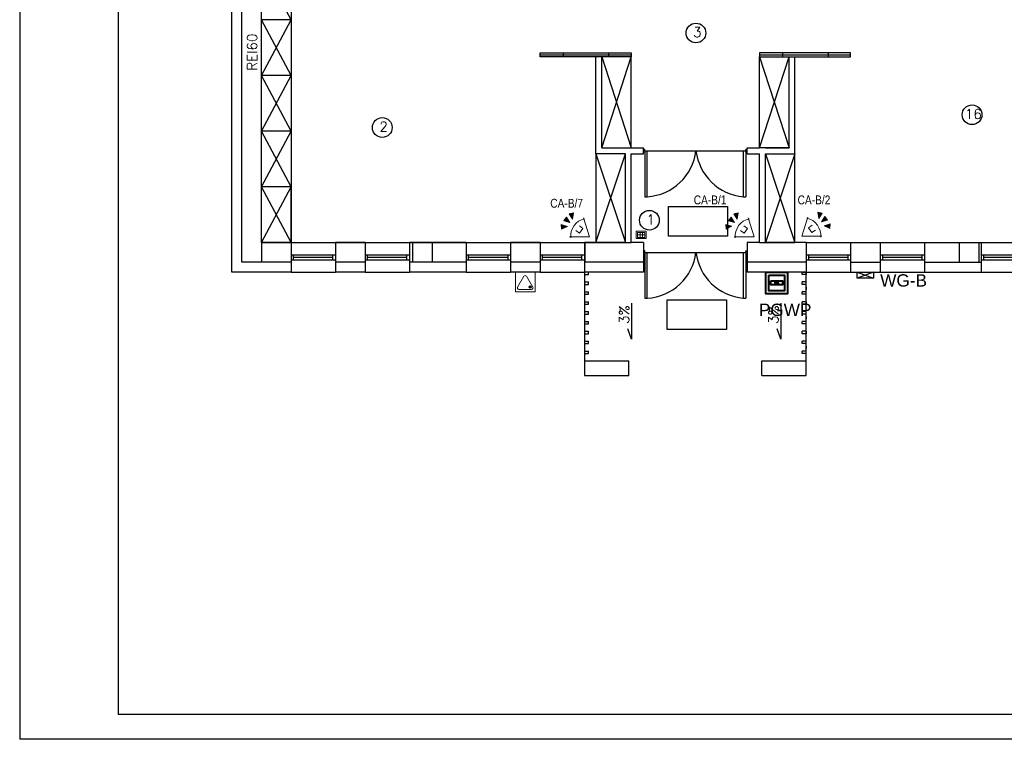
# Model space of a CAD drawing. Header units: inches. Extents: x 6268 to 12323, y 5221 to 42059.
# Tile 61 of 98: x 6268 to 8265, y 26728 to 28188. Entities that reach past the tile are written whole.
import ezdxf
from ezdxf.enums import TextEntityAlignment as Align

# ---------------------------------------------------------------- set-up
doc = ezdxf.new("R2010")
doc.units = ezdxf.units.IN
doc.header["$MEASUREMENT"] = 0
for name, color, linetype, lineweight in [('1DE - alarmy', 1, 'Continuous', 13), ('1DE-schemat ideowy', 1, 'Continuous', 40), ('2DE_NUMEL', 1, 'Continuous', 20)]:
    doc.layers.add(name, color=color, linetype=linetype, lineweight=lineweight)
doc.layers.add('CP_LINENORM', color=253, linetype='Continuous')
doc.styles.add('CP_ATTR', font='romans.shx')
doc.styles.get("Standard").update_dxf_attribs({"font": 'txt.shx'})

# ---------------------------------------------------------------- blocks, each defined once
blk = doc.blocks.new('CPEL_3282')
blk.add_hatch(color=256).paths.add_polyline_path([(-0.085, 0, 1), (0.085, 0, 1)])
for points in [[(-0.55, 0.55), (0.55, 0.55), (0.55, -0.55), (-0.55, -0.55)], [(-0.4, 0.4), (0.4, 0.4), (0.4, -0.4), (-0.4, -0.4)], [(-0.3, 0.1), (0.3, 0.1), (0.3, -0.1), (-0.3, -0.1)]]:
    blk.add_lwpolyline(points, close=True)
blk.add_circle((0, 0), 0.0853)
at = {"linetype": 'ByBlock', "style": 'CP_ATTR', "flags": 9}
for tag, p in [('NAME', (-0.092, -0.018)), ('GROUP', (-0.092, -0.018)), ('NUMBER', (-0.092, -0.018)), ('PRODUCER', (-0.092, -0.018)), ('ARTICLE', (-0.092, -0.018)), ('CHARACTER', (-0.092, -0.018)), ('VOLTAGE', (-0.092, -0.019)), ('WEIGHT', (-0.092, -0.018)), ('OTHER', (-0.092, -0.018)), ('PRODUCT-TYPE', (-0.092, -0.019)), ('ORDER-NO', (-0.092, -0.019)), ('POWER', (-0.092, -0.019))]:
    blk.add_attdef(tag, text='', height=0.00005, dxfattribs=at).set_placement(p, align=Align.MIDDLE_LEFT)
blk = doc.blocks.new('CPEL_3319')
for points in [[(1.846, 0.678), (1.64, 0.304), (2.041, 0.451)], [(2.051, 0.145), (1.65, -0.002), (2.049, -0.155)], [(1.846, -0.678), (1.64, -0.304), (2.041, -0.451)]]:
    blk.add_hatch(color=256).paths.add_polyline_path(points)
for p, q in [((0, 0), (1.1, 0.8)), ((1.64, 0.304), (1.846, 0.678)), ((1.846, 0.678), (2.041, 0.451)), ((0, 0), (1.1, -0.8)), ((1, 0.2), (0.7, 0.2)), ((0.7, 0.2), (0.7, -0.2)), ((2.041, 0.451), (1.64, 0.304)), ((1.65, -0.002), (2.051, 0.145)), ((2.051, 0.145), (2.049, -0.155)), ((0.7, -0.2), (1, -0.2)), ((2.041, -0.451), (1.64, -0.304)), ((1.64, -0.304), (1.846, -0.678)), ((2.049, -0.155), (1.65, -0.002)), ((1.846, -0.678), (2.041, -0.451))]:
    blk.add_line(p, q)
blk.add_arc((0.083, 0), 1.217, 318.88791, 41.11209)
at = {"linetype": 'ByBlock', "style": 'CP_ATTR', "flags": 9}
for tag, p in [('NAME', (-0.092, -0.018)), ('GROUP', (-0.092, -0.018)), ('NUMBER', (-0.092, -0.018)), ('PRODUCER', (-0.092, -0.018)), ('ARTICLE', (-0.092, -0.018)), ('CHARACTER', (-0.092, -0.018)), ('VOLTAGE', (-0.092, -0.019)), ('WEIGHT', (-0.092, -0.018)), ('OTHER', (-0.092, -0.018)), ('PRODUCT-TYPE', (-0.092, -0.019)), ('ORDER-NO', (-0.092, -0.019)), ('POWER', (-0.092, -0.019))]:
    blk.add_attdef(tag, text='', height=0.00005, dxfattribs=at).set_placement(p, align=Align.MIDDLE_LEFT)
blk = doc.blocks.new('CPEL_3501')
for points in [[(-0.3, 0), (0, 0), (0, -0.4), (-0.3, -0.4)], [(-0.25, -0.05), (-0.05, -0.05), (-0.05, -0.35), (-0.25, -0.35)], [(-0.25, -0.15), (-0.05, -0.15), (-0.05, -0.15), (-0.25, -0.15)], [(-0.25, -0.25), (-0.05, -0.25), (-0.05, -0.25), (-0.25, -0.25)], [(-0.15, -0.05), (-0.15, -0.05), (-0.15, -0.35), (-0.15, -0.35)]]:
    blk.add_lwpolyline(points, close=True)
at = {"linetype": 'ByBlock', "style": 'CP_ATTR', "flags": 9}
for tag, p in [('NAME', (-0.092, -0.018)), ('GROUP', (-0.092, -0.018)), ('NUMBER', (-0.092, -0.018)), ('PRODUCER', (-0.092, -0.018)), ('ARTICLE', (-0.092, -0.018)), ('CHARACTER', (-0.092, -0.018)), ('VOLTAGE', (-0.092, -0.019)), ('WEIGHT', (-0.092, -0.018)), ('OTHER', (-0.092, -0.018)), ('PRODUCT-TYPE', (-0.092, -0.019)), ('ORDER-NO', (-0.092, -0.019)), ('POWER', (-0.092, -0.019))]:
    blk.add_attdef(tag, text='', height=0.00005, dxfattribs=at).set_placement(p, align=Align.MIDDLE_LEFT)
blk = doc.blocks.new('CPEL_3285')
for p, q in [((0.165, -0.165), (0.235, -0.235)), ((0.235, -0.165), (0.165, -0.235))]:
    blk.add_line(p, q)
blk.add_lwpolyline([(-0.4, 0.4), (0.4, 0.4), (0.4, -0.4), (-0.4, -0.4)], close=True)
blk.add_lwpolyline([(-0.256, -0.3), (0.256, -0.3, 0.57735), (0.308, -0.21), (0.052, 0.234, 0.57735), (-0.052, 0.234), (-0.308, -0.21, 0.57735)], format="xyb", close=True)
blk.add_circle((0.2, -0.2), 0.05)
at = {"linetype": 'ByBlock', "style": 'CP_ATTR', "flags": 9}
for tag, p in [('NAME', (-0.092, -0.018)), ('GROUP', (-0.092, -0.018)), ('NUMBER', (-0.092, -0.018)), ('PRODUCER', (-0.092, -0.018)), ('ARTICLE', (-0.092, -0.018)), ('CHARACTER', (-0.092, -0.018)), ('VOLTAGE', (-0.092, -0.019)), ('WEIGHT', (-0.092, -0.018)), ('OTHER', (-0.092, -0.018)), ('PRODUCT-TYPE', (-0.092, -0.019)), ('ORDER-NO', (-0.092, -0.019)), ('POWER', (-0.092, -0.019))]:
    blk.add_attdef(tag, text='', height=0.00005, dxfattribs=at).set_placement(p, align=Align.MIDDLE_LEFT)

msp = doc.modelspace()

# ---------------------------------------------------------------- linework, layer by layer
at = {"linetype": 'Continuous'}
for p, q in [((6468.073, 29648.31), (6468.073, 26778.31)), ((6468.073, 26779.31), (12118.073, 26779.31))]:
    msp.add_line(p, q, dxfattribs=at)
for p, q in [((6698.543, 27675.907), (6698.543, 29278.907)), ((6718.543, 27695.907), (6718.543, 28638.907)), ((6758.543, 27735.907), (6758.543, 28300.907)), ((6818.543, 28187.907), (6758.543, 28300.907)), ((6818.543, 28300.907), (6818.543, 27735.907)), ((6818.543, 28187.907), (6758.543, 28187.907)), ((6758.543, 28074.907), (6818.543, 28187.907)), ((6818.543, 28074.907), (6758.543, 28187.907)), ((7323.543, 28112.907), (7323.543, 28120.907)), ((7323.543, 28120.907), (7508.543, 28120.907)), ((7370.866, 28112.907), (7370.866, 28120.907)), ((7463.366, 28112.907), (7463.366, 28120.907)), ((7508.543, 28120.907), (7508.543, 28112.907)), ((7953.543, 28120.907), (7768.543, 28120.907)), ((7768.543, 28120.907), (7768.543, 28112.907)), ((7815.866, 28112.907), (7815.866, 28120.907)), ((7908.366, 28112.907), (7908.366, 28120.907)), ((7953.543, 28112.907), (7953.543, 28120.907)), ((7323.543, 28116.907), (7508.543, 28116.907)), ((7448.543, 28112.907), (7323.543, 28112.907)), ((7436.543, 27927.907), (7436.543, 28112.907)), ((7448.543, 27927.907), (7448.543, 28112.907)), ((7508.543, 28112.907), (7448.543, 28112.907)), ((7448.543, 28112.907), (7508.543, 27927.907)), ((7448.543, 27927.907), (7508.543, 28112.907)), ((7508.543, 27927.907), (7508.543, 28112.907)), ((7768.543, 28116.907), (7953.543, 28116.907)), ((7768.543, 28112.907), (7828.543, 28112.907)), ((7768.543, 27927.907), (7768.543, 28112.907)), ((7768.543, 28112.907), (7828.543, 27927.907)), ((7768.543, 27927.907), (7828.543, 28112.907)), ((7828.543, 28112.907), (7953.543, 28112.907)), ((7828.543, 27927.907), (7828.543, 28112.907)), ((7840.543, 27927.907), (7840.543, 28112.907)), ((6818.543, 28074.907), (6758.543, 28074.907)), ((6758.543, 27961.907), (6818.543, 28074.907)), ((6818.543, 27961.907), (6758.543, 28074.907)), ((6818.543, 27961.907), (6758.543, 27961.907)), ((6758.543, 27848.907), (6818.543, 27961.907)), ((6818.543, 27848.907), (6758.543, 27961.907)), ((7436.543, 27915.907), (7436.543, 27927.907)), ((7448.543, 27927.907), (7508.543, 27927.907)), ((7448.543, 27927.907), (7508.543, 27927.907)), ((7508.543, 27927.907), (7533.543, 27927.907)), ((7533.543, 27915.907), (7533.543, 27927.907)), ((7536.043, 27924.907), (7533.543, 27924.907)), ((7536.043, 27921.907), (7536.043, 27924.907)), ((7536.043, 27921.907), (7536.043, 27918.907)), ((7536.043, 27921.907), (7740.938, 27921.907)), ((7541.043, 27828.907), (7541.043, 27921.907)), ((7735.938, 27828.907), (7735.938, 27921.907)), ((7740.938, 27921.907), (7740.938, 27924.907)), ((7740.938, 27924.907), (7743.438, 27924.907)), ((7740.938, 27921.907), (7740.938, 27918.907)), ((7743.543, 27927.907), (7768.543, 27927.907)), ((7743.543, 27915.907), (7743.543, 27927.907)), ((7828.543, 27927.907), (7768.543, 27927.907)), ((7828.543, 27927.907), (7768.543, 27927.907)), ((7780.543, 27927.907), (7828.543, 27927.907)), ((7840.543, 27915.907), (7840.543, 27927.907)), ((7496.543, 27915.907), (7436.543, 27915.907)), ((7496.543, 27915.907), (7436.543, 27915.907)), ((7436.543, 27915.907), (7436.543, 27735.907)), ((7436.543, 27735.907), (7496.543, 27915.907)), ((7436.543, 27915.907), (7496.543, 27735.907)), ((7496.543, 27735.907), (7496.543, 27915.907)), ((7508.543, 27735.907), (7508.543, 27915.907)), ((7508.543, 27915.907), (7533.543, 27915.907)), ((7508.543, 27915.907), (7533.543, 27915.907)), ((7536.043, 27918.907), (7533.543, 27918.907)), ((7536.043, 27918.907), (7536.043, 27828.907)), ((7740.938, 27918.907), (7743.438, 27918.907)), ((7740.938, 27918.907), (7740.938, 27828.907)), ((7743.543, 27915.907), (7768.543, 27915.907)), ((7768.543, 27735.907), (7768.543, 27915.907)), ((7768.543, 27735.907), (7768.543, 27915.907)), ((7780.543, 27735.907), (7780.543, 27915.907)), ((7780.543, 27735.907), (7780.543, 27915.907)), ((7780.543, 27915.907), (7840.543, 27915.907)), ((7840.543, 27915.907), (7780.543, 27735.907)), ((7780.543, 27915.907), (7840.543, 27735.907)), ((7840.543, 27735.907), (7840.543, 27915.907)), ((6818.543, 27848.907), (6758.543, 27848.907)), ((6758.543, 27735.907), (6818.543, 27848.907)), ((6818.543, 27735.907), (6758.543, 27848.907)), ((6818.543, 27735.907), (6818.543, 27848.907)), ((7536.043, 27828.907), (7541.043, 27828.907)), ((7735.938, 27828.907), (7740.938, 27828.907)), ((7583.89, 27808.866), (7703.89, 27808.866)), ((7583.89, 27748.866), (7583.89, 27808.866)), ((7703.89, 27808.866), (7703.89, 27748.866)), ((7703.89, 27748.866), (7583.89, 27748.866)), ((6818.543, 27735.907), (6758.543, 27735.907)), ((6758.543, 27735.907), (7436.543, 27735.907)), ((6758.543, 27735.907), (6758.543, 27695.907)), ((6818.543, 27735.907), (6818.543, 27675.907)), ((6818.543, 27735.907), (6908.543, 27735.907)), ((6968.543, 27735.907), (6908.543, 27735.907)), ((6908.543, 27735.907), (6908.543, 27675.907)), ((6968.543, 27735.907), (6968.543, 27675.907)), ((6968.543, 27735.907), (7058.543, 27735.907)), ((7173.543, 27735.907), (7058.543, 27735.907)), ((7058.543, 27735.907), (7058.543, 27675.907)), ((7064.543, 27735.907), (7064.543, 27695.907)), ((7104.543, 27735.907), (7104.543, 27695.907)), ((7173.543, 27735.907), (7173.543, 27675.907)), ((7173.543, 27735.907), (7263.543, 27735.907)), ((7323.543, 27735.907), (7263.543, 27735.907)), ((7263.543, 27735.907), (7263.543, 27675.907)), ((7323.543, 27735.907), (7323.543, 27675.907)), ((7323.543, 27735.907), (7413.543, 27735.907)), ((7414.543, 27735.907), (7413.543, 27735.907)), ((7413.543, 27735.907), (7413.543, 27675.907)), ((7496.543, 27735.907), (7414.543, 27735.907)), ((7414.543, 27735.907), (7414.543, 27695.907)), ((7436.543, 27735.907), (7496.543, 27735.907)), ((7496.543, 27735.907), (7508.543, 27735.907)), ((7533.543, 27735.907), (7508.543, 27735.907)), ((7533.543, 27735.907), (7533.543, 27675.907)), ((7768.543, 27735.907), (7743.543, 27735.907)), ((7743.543, 27735.907), (7743.543, 27675.907)), ((7768.543, 27735.907), (7780.543, 27735.907)), ((7863.543, 27735.907), (7780.543, 27735.907)), ((7780.543, 27735.907), (7840.543, 27735.907)), ((7863.543, 27735.907), (7863.543, 27675.907)), ((7863.543, 27735.907), (7953.543, 27735.907)), ((7863.543, 27735.907), (7863.543, 27695.907)), ((7953.543, 27735.907), (7953.543, 27675.907)), ((7953.543, 27735.907), (8013.543, 27735.907)), ((8013.543, 27735.907), (8013.543, 27675.907)), ((8013.543, 27735.907), (8103.543, 27735.907)), ((8103.543, 27735.907), (8103.543, 27675.907)), ((8103.543, 27735.907), (8218.543, 27735.907)), ((8173.543, 27735.907), (8173.543, 27695.907)), ((8213.543, 27735.907), (8213.543, 27695.907)), ((8218.543, 27735.907), (8218.543, 27675.907)), ((8218.543, 27735.907), (8308.543, 27735.907)), ((6818.543, 27710.907), (6908.543, 27710.907)), ((6818.543, 27700.907), (6908.543, 27700.907)), ((6818.543, 27700.907), (6823.543, 27700.907)), ((6823.543, 27700.907), (6823.543, 27710.907)), ((6823.543, 27705.907), (6903.543, 27705.907)), ((6903.543, 27700.907), (6903.543, 27710.907)), ((6968.543, 27710.907), (7058.543, 27710.907)), ((6968.543, 27700.907), (7058.543, 27700.907)), ((6968.543, 27700.907), (6973.543, 27700.907)), ((6973.543, 27700.907), (6973.543, 27710.907)), ((6973.543, 27705.907), (7053.543, 27705.907)), ((7053.543, 27700.907), (7053.543, 27710.907)), ((7173.543, 27710.907), (7263.543, 27710.907)), ((7173.543, 27700.907), (7263.543, 27700.907)), ((7173.543, 27700.907), (7178.543, 27700.907)), ((7178.543, 27700.907), (7178.543, 27710.907)), ((7178.543, 27705.907), (7258.543, 27705.907)), ((7258.543, 27700.907), (7258.543, 27710.907)), ((7323.543, 27710.907), (7413.543, 27710.907)), ((7323.543, 27700.907), (7413.543, 27700.907)), ((7323.543, 27700.907), (7328.543, 27700.907)), ((7328.543, 27700.907), (7328.543, 27710.907)), ((7328.543, 27705.907), (7408.543, 27705.907)), ((7408.543, 27700.907), (7408.543, 27710.907)), ((7536.043, 27718.907), (7533.543, 27718.907)), ((7536.043, 27712.907), (7533.543, 27712.907)), ((7536.043, 27715.907), (7536.043, 27718.907)), ((7536.043, 27715.907), (7536.043, 27712.907)), ((7536.043, 27715.907), (7740.938, 27715.907)), ((7536.043, 27712.907), (7536.043, 27622.907)), ((7541.043, 27622.907), (7541.043, 27715.907)), ((7735.938, 27622.907), (7735.938, 27715.907)), ((7740.938, 27715.907), (7740.938, 27718.907)), ((7740.938, 27718.907), (7743.438, 27718.907)), ((7740.938, 27715.907), (7740.938, 27712.907)), ((7740.938, 27712.907), (7743.438, 27712.907)), ((7740.938, 27712.907), (7740.938, 27622.907)), ((7863.543, 27710.907), (7953.543, 27710.907)), ((7863.543, 27700.907), (7953.543, 27700.907)), ((7863.543, 27700.907), (7868.543, 27700.907)), ((7868.543, 27700.907), (7868.543, 27710.907)), ((7868.543, 27705.907), (7948.543, 27705.907)), ((7948.543, 27700.907), (7948.543, 27710.907)), ((8013.543, 27710.907), (8103.543, 27710.907)), ((8013.543, 27700.907), (8103.543, 27700.907)), ((8013.543, 27700.907), (8018.543, 27700.907)), ((8018.543, 27700.907), (8018.543, 27710.907)), ((8018.543, 27705.907), (8098.543, 27705.907)), ((8098.543, 27700.907), (8098.543, 27710.907)), ((8218.543, 27710.907), (8308.543, 27710.907)), ((8218.543, 27700.907), (8308.543, 27700.907)), ((8218.543, 27700.907), (8223.543, 27700.907)), ((8223.543, 27700.907), (8223.543, 27710.907)), ((8223.543, 27705.907), (8303.543, 27705.907)), ((6818.543, 27695.907), (6718.543, 27695.907)), ((6968.543, 27695.907), (6908.543, 27695.907)), ((7173.543, 27695.907), (7058.543, 27695.907)), ((7323.543, 27695.907), (7263.543, 27695.907)), ((7533.543, 27695.907), (7413.543, 27695.907)), ((7863.543, 27695.907), (7743.543, 27695.907)), ((7953.543, 27695.907), (8013.543, 27695.907)), ((8103.543, 27695.907), (8218.543, 27695.907)), ((6818.543, 27675.907), (6698.543, 27675.907)), ((6818.543, 27675.907), (6908.543, 27675.907)), ((6968.543, 27675.907), (6908.543, 27675.907)), ((6968.543, 27675.907), (7058.543, 27675.907)), ((7173.543, 27675.907), (7058.543, 27675.907)), ((7173.543, 27675.907), (7263.543, 27675.907)), ((7323.543, 27675.907), (7263.543, 27675.907)), ((7323.543, 27675.907), (7413.543, 27675.907)), ((7533.543, 27675.907), (7413.543, 27675.907)), ((7413.543, 27675.907), (7413.543, 27465.907)), ((7413.543, 27670.907), (7421.543, 27670.907)), ((7421.543, 27670.907), (7421.543, 27675.907)), ((7863.543, 27675.907), (7743.543, 27675.907)), ((7855.543, 27670.907), (7855.543, 27675.907)), ((7855.543, 27675.907), (7863.543, 27675.907)), ((7863.543, 27670.907), (7855.543, 27670.907)), ((7863.543, 27675.907), (7953.543, 27675.907)), ((7863.543, 27465.907), (7863.543, 27675.907)), ((7863.543, 27675.907), (7863.543, 27670.907)), ((7953.543, 27675.907), (8013.543, 27675.907)), ((8013.543, 27675.907), (8103.543, 27675.907)), ((8103.543, 27675.907), (8218.543, 27675.907)), ((8218.543, 27675.907), (8308.543, 27675.907)), ((7413.543, 27655.907), (7421.543, 27655.907)), ((7413.543, 27650.907), (7421.543, 27650.907)), ((7421.543, 27650.907), (7421.543, 27655.907)), ((7863.543, 27655.907), (7855.543, 27655.907)), ((7855.543, 27650.907), (7855.543, 27655.907)), ((7863.543, 27650.907), (7855.543, 27650.907)), ((7863.543, 27645.907), (7863.543, 27640.907)), ((7413.543, 27635.907), (7421.543, 27635.907)), ((7413.543, 27630.907), (7421.543, 27630.907)), ((7421.543, 27630.907), (7421.543, 27635.907)), ((7536.043, 27622.907), (7541.043, 27622.907)), ((7735.938, 27622.907), (7740.938, 27622.907)), ((7863.543, 27635.907), (7855.543, 27635.907)), ((7855.543, 27630.907), (7855.543, 27635.907)), ((7863.543, 27630.907), (7855.543, 27630.907)), ((7413.543, 27615.907), (7421.543, 27615.907)), ((7413.543, 27610.907), (7421.543, 27610.907)), ((7421.543, 27610.907), (7421.543, 27615.907)), ((7508.99, 27612.775), (7508.99, 27539.731)), ((7581.62, 27619.84), (7701.62, 27619.84)), ((7581.62, 27559.84), (7581.62, 27619.84)), ((7701.62, 27619.84), (7701.62, 27559.84)), ((7811.791, 27612.775), (7811.791, 27539.731)), ((7863.543, 27615.907), (7855.543, 27615.907)), ((7855.543, 27610.907), (7855.543, 27615.907)), ((7863.543, 27610.907), (7855.543, 27610.907)), ((7863.543, 27615.907), (7863.543, 27610.907)), ((7413.543, 27595.907), (7421.543, 27595.907)), ((7413.543, 27590.907), (7421.543, 27590.907)), ((7421.543, 27590.907), (7421.543, 27595.907)), ((7863.543, 27595.907), (7855.543, 27595.907)), ((7855.543, 27590.907), (7855.543, 27595.907)), ((7863.543, 27590.907), (7855.543, 27590.907)), ((7863.543, 27585.907), (7863.543, 27580.907)), ((7413.543, 27575.907), (7421.543, 27575.907)), ((7413.543, 27570.907), (7421.543, 27570.907)), ((7421.543, 27570.907), (7421.543, 27575.907)), ((7508.99, 27539.731), (7501.756, 27561.026)), ((7811.791, 27539.731), (7804.557, 27561.026)), ((7863.543, 27575.907), (7855.543, 27575.907)), ((7855.543, 27570.907), (7855.543, 27575.907)), ((7863.543, 27570.907), (7855.543, 27570.907)), ((7413.543, 27555.907), (7421.543, 27555.907)), ((7413.543, 27550.907), (7421.543, 27550.907)), ((7421.543, 27550.907), (7421.543, 27555.907)), ((7701.62, 27559.84), (7581.62, 27559.84)), ((7863.543, 27555.907), (7855.543, 27555.907)), ((7855.543, 27550.907), (7855.543, 27555.907)), ((7863.543, 27550.907), (7855.543, 27550.907)), ((7863.543, 27555.907), (7863.543, 27550.907)), ((7413.543, 27535.907), (7421.543, 27535.907)), ((7413.543, 27530.907), (7421.543, 27530.907)), ((7421.543, 27530.907), (7421.543, 27535.907)), ((7863.543, 27535.907), (7855.543, 27535.907)), ((7855.543, 27530.907), (7855.543, 27535.907)), ((7863.543, 27530.907), (7855.543, 27530.907)), ((7863.543, 27525.907), (7863.543, 27520.907)), ((7413.543, 27515.907), (7421.543, 27515.907)), ((7413.543, 27510.907), (7421.543, 27510.907)), ((7421.543, 27510.907), (7421.543, 27515.907)), ((7863.543, 27515.907), (7855.543, 27515.907)), ((7855.543, 27510.907), (7855.543, 27515.907)), ((7863.543, 27510.907), (7855.543, 27510.907)), ((7413.543, 27495.907), (7503.543, 27495.907)), ((7503.543, 27465.907), (7503.543, 27495.907)), ((7773.543, 27495.907), (7863.543, 27495.907)), ((7773.543, 27465.907), (7773.543, 27495.907)), ((7413.543, 27465.907), (7503.543, 27465.907)), ((7413.543, 27465.907), (7503.543, 27465.907)), ((7773.543, 27465.907), (7863.543, 27465.907))]:
    msp.add_line(p, q)
for centre in [(7639.759, 28160.913), (8199.814, 27995.075), (7003.479, 27969.224), (7545.385, 27781.125)]:
    msp.add_circle(centre, 20)
for centre, radius, start, end in [((7534.681, 27934.591), 105.875, 273.445174, 353.119606), ((7745.312, 27934.796), 106.303, 186.963942, 264.941152), ((7534.681, 27728.591), 105.875, 273.445174, 353.119606), ((7745.312, 27728.796), 106.303, 186.963942, 264.941152)]:
    msp.add_arc(centre, radius, start, end)
at = {"layer": '1DE-schemat ideowy', "lineweight": 30}
for p, q in [((8000.084, 27675.907), (7966.734, 27663.904)), ((7966.734, 27675.907), (8000.084, 27663.904))]:
    msp.add_line(p, q, dxfattribs=at)
msp.add_lwpolyline([(8000.084, 27675.907), (8000.084, 27663.904), (7966.734, 27663.904), (7966.734, 27675.907)], close=True, dxfattribs=at)
at = {"layer": 'CP_LINENORM', "linetype": 'Continuous'}
for p, q in [((6268.073, 29698.31), (6268.073, 26728.31)), ((6268.073, 26729.31), (12168.073, 26729.31))]:
    msp.add_line(p, q, dxfattribs=at)

# ---------------------------------------------------------------- block references
at = {"layer": '1DE - alarmy', "color": 7, "yscale": 30.00000000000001, "zscale": 50}
for p, xscale, rotation in [((7424.11, 27747.22), 30.00000000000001, 143.9892605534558), ((7757.935, 27747.23), 30.00000000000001, 143.9892605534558), ((7854.462, 27748.535), -30.00000000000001, 216.0107394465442)]:
    msp.add_blockref('CPEL_3319', p, dxfattribs=dict(at, xscale=xscale, rotation=rotation))
at = {"layer": '1DE - alarmy', "color": 1, "xscale": 50, "yscale": 50, "zscale": 50, "rotation": 89.99999999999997}
msp.add_blockref('CPEL_3501', (7518.805, 27758.872), dxfattribs=at)
at = {"layer": '1DE - alarmy', "color": 1, "xscale": 50, "yscale": 50, "zscale": 50}
msp.add_blockref('CPEL_3285', (7293.543, 27655.907), dxfattribs=at)
at = {"layer": '1DE-schemat ideowy', "xscale": 40, "yscale": 40, "zscale": 50}
msp.add_blockref('CPEL_3282', (7803.543, 27653.907), dxfattribs=at)

# ---------------------------------------------------------------- texts
at = {"char_height": 20, "attachment_point": 1}
for s, insert in [('3', (7634.001, 28172.536)), ('16', (8185.234, 28006.699)), ('2', (6997.721, 27980.847)), ('1', (7539.627, 27792.749))]:
    msp.add_mtext_dynamic_manual_height_columns(s, width=68.36029, gutter_width=12.5, heights=[-20], dxfattribs=dict(at, insert=insert))
at = {"char_height": 20, "attachment_point": 1, "rotation": 90}
for s, width, insert in [('REI60', 37.21157, (6729.51, 28084.348)), ('\\pxt0,1;3%', 98.90419, (7484.233, 27570.718)), ('\\pxt0,1;3%', 98.90419, (7787.035, 27570.718))]:
    msp.add_mtext_dynamic_manual_height_columns(s, width=width, gutter_width=12.5, heights=[-20], dxfattribs=dict(at, insert=insert))
at = {"layer": '1DE - alarmy', "char_height": 18, "attachment_point": 1}
for s, insert in [('{\\fArial Narrow|b0|i0|c238|p34;CA-B/7}', (7344.249, 27824.543)), ('{\\fArial Narrow|b0|i0|c238|p34;CA-B/1}', (7635.224, 27831.32)), ('{\\fArial Narrow|b0|i0|c238|p34;CA-B/2}', (7845.97, 27831.32))]:
    msp.add_mtext(s, dxfattribs=dict(at, insert=insert))
at = {"layer": '2DE_NUMEL', "char_height": 25, "width": 90.0711, "attachment_point": 1}
for s, insert in [('{\\fArial|b0|i0|c238|p34;WG-B}', (8013.419, 27671.552)), ('\\fArial|b0|i0|c0|p32;PGWP', (7767.345, 27611.956))]:
    msp.add_mtext(s, dxfattribs=dict(at, insert=insert))

doc.saveas('drawing.dxf')
